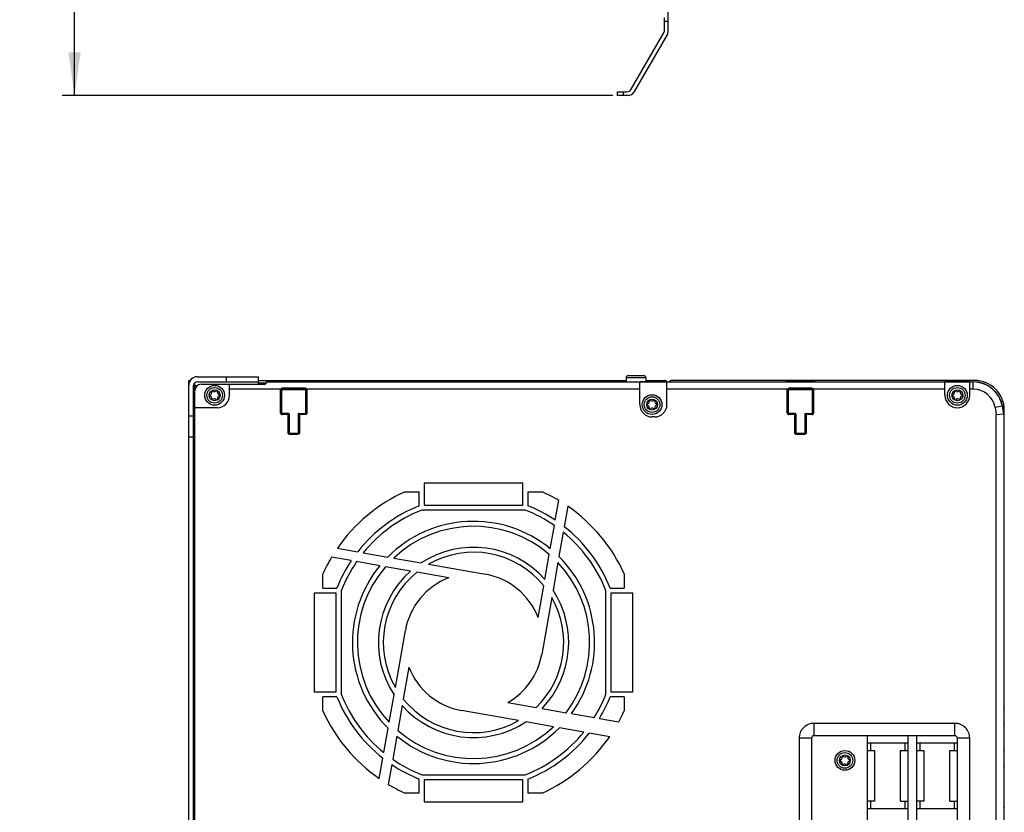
# Model space of a CAD drawing. Extents: x 0 to 594, y 0 to 420.
# Tile 6 of 126: x 184 to 264, y 76 to 141. Entities that reach past the tile are written whole.
import ezdxf

# ---------------------------------------------------------------- set-up
doc = ezdxf.new("R2010")
doc.units = 0
doc.header["$LTSCALE"] = 32.67
doc.layers.get('0').update_dxf_attribs({"linetype": 'CONTINUOUS'})
doc.styles.get("Standard").update_dxf_attribs({"font": 'txt', "width": 0.8})
doc.dimstyles.get("Standard").update_dxf_attribs({"dimtxt": 2.5, "dimasz": 2.5, "dimexe": 1.25, "dimexo": 0.625, "dimtad": 1, "dimcen": 2.5, "dimazin": 3, "dimtfac": 1, "dimtmove": 0, "dimatfit": 3})

# ---------------------------------------------------------------- blocks, each defined once
blk = doc.blocks.new('_FILLED')
at = {"color": 0, "linetype": 'BYBLOCK'}
blk.add_solid([(0, 0), (-1, 0.143), (-1, -0.143)], dxfattribs=at)
blk = doc.blocks.new('*D9')
at = {"color": 2, "linetype": 'CONTINUOUS'}
for p, q in [((197.459, 294.513), (187.795, 294.513)), ((188.795, 294.513), (188.795, 214.513)), ((188.795, 134.513), (188.795, 214.513)), ((232.349, 134.513), (187.795, 134.513))]:
    blk.add_line(p, q, dxfattribs=at)
at = {"color": 2, "linetype": 'CONTINUOUS', "xscale": 3.5, "yscale": 3.5, "zscale": 3.5}
for p, rotation in [((188.795, 294.513), 90), ((188.795, 134.513), 270)]:
    blk.add_blockref('_FILLED', p, dxfattribs=dict(at, rotation=rotation))
at = {"color": 5, "linetype": 'CONTINUOUS', "width": 0.8}
blk.add_text('800', height=3.5, rotation=90, dxfattribs=at).set_placement((187.92, 214.4))

msp = doc.modelspace()

# ---------------------------------------------------------------- linework, layer by layer
at = {"color": 7, "linetype": 'CONTINUOUS'}
for p, q in [((236.834, 139.727), (236.834, 168.093)), ((236.534, 139.727), (236.534, 140.793)), ((236.834, 140.493), (236.534, 140.493)), ((233.843, 135.013), (236.507, 139.627)), ((236.767, 139.477), (234.046, 134.763)), ((232.701, 134.813), (233.497, 134.813)), ((232.701, 134.813), (232.701, 134.513)), ((233.201, 134.813), (233.201, 134.513)), ((233.613, 134.513), (232.701, 134.513)), ((198.734, 111.74), (203.686, 111.74)), ((201.086, 111.34), (201.086, 111.74)), ((203.686, 111.14), (203.686, 111.74)), ((233.434, 111.66), (233.434, 111.34)), ((235.034, 111.66), (233.434, 111.66)), ((234.864, 111.83), (233.604, 111.83)), ((235.034, 111.66), (235.034, 111.34)), ((198.034, 38.04), (198.034, 111.44)), ((198.034, 111.44), (198.16, 111.44)), ((198.034, 111.42), (198.134, 111.42)), ((198.134, 111.42), (198.146, 111.42)), ((198.434, 38.44), (198.434, 111.04)), ((198.434, 111.04), (198.734, 111.04)), ((198.534, 38.216), (198.534, 111.263)), ((198.734, 111.34), (203.686, 111.34)), ((199.034, 111.14), (204.144, 111.14)), ((201.334, 110.24), (201.334, 111.14)), ((203.686, 111.44), (233.434, 111.44)), ((203.686, 111.24), (204.311, 111.24)), ((204.334, 111.329), (204.334, 111.34)), ((204.334, 111.34), (205.334, 111.34)), ((204.334, 111.329), (234.534, 111.329)), ((205.334, 111.333), (205.334, 111.34)), ((207.734, 111.333), (205.334, 111.333)), ((205.591, 110.753), (205.591, 110.809)), ((207.477, 110.809), (205.591, 110.809)), ((205.639, 110.705), (205.591, 110.753)), ((207.477, 110.753), (205.591, 110.753)), ((207.477, 110.753), (207.429, 110.705)), ((207.477, 110.753), (207.477, 110.809)), ((207.734, 111.34), (207.734, 111.333)), ((207.734, 111.34), (246.334, 111.34)), ((234.534, 109.49), (234.534, 111.329)), ((236.734, 111.329), (234.534, 111.329)), ((235.034, 111.44), (236.534, 111.44)), ((236.734, 109.49), (236.734, 111.329)), ((236.734, 111.329), (259.234, 111.329)), ((261.634, 111.44), (237.134, 111.44)), ((246.334, 111.333), (246.334, 111.34)), ((248.734, 111.333), (246.334, 111.333)), ((246.591, 110.753), (246.591, 110.809)), ((248.477, 110.809), (246.591, 110.809)), ((248.477, 110.753), (246.591, 110.753)), ((246.639, 110.705), (246.591, 110.753)), ((248.477, 110.753), (248.429, 110.705)), ((248.477, 110.753), (248.477, 110.809)), ((248.734, 111.333), (248.734, 111.34)), ((248.734, 111.34), (261.522, 111.34)), ((259.234, 110.24), (259.234, 111.329)), ((261.234, 111.329), (259.234, 111.329)), ((261.234, 110.24), (261.234, 111.329)), ((261.234, 111.329), (261.522, 111.329)), ((261.522, 110.729), (261.522, 111.34)), ((205.48, 110.729), (201.334, 110.729)), ((205.471, 108.796), (205.471, 110.684)), ((205.52, 110.684), (205.471, 110.684)), ((205.525, 110.711), (205.48, 110.729)), ((205.521, 110.684), (205.521, 108.796)), ((205.521, 110.684), (205.569, 110.635)), ((205.569, 108.775), (205.569, 110.635)), ((205.639, 110.705), (207.429, 110.705)), ((207.499, 110.635), (207.548, 110.684)), ((207.499, 110.635), (207.499, 108.775)), ((207.543, 110.711), (207.588, 110.729)), ((207.548, 108.796), (207.548, 110.684)), ((207.597, 110.684), (207.548, 110.684)), ((234.534, 110.729), (207.588, 110.729)), ((207.597, 110.684), (207.597, 108.796)), ((246.48, 110.729), (236.734, 110.729)), ((246.471, 108.796), (246.471, 110.684)), ((246.52, 110.684), (246.471, 110.684)), ((246.525, 110.711), (246.48, 110.729)), ((246.521, 110.684), (246.521, 108.796)), ((246.521, 110.684), (246.569, 110.635)), ((246.569, 108.775), (246.569, 110.635)), ((246.639, 110.705), (248.429, 110.705)), ((248.499, 110.635), (248.548, 110.684)), ((248.499, 110.635), (248.499, 108.775)), ((248.543, 110.711), (248.588, 110.729)), ((248.548, 108.796), (248.548, 110.684)), ((248.597, 110.684), (248.548, 110.684)), ((259.234, 110.729), (248.588, 110.729)), ((248.597, 110.684), (248.597, 108.796)), ((261.522, 110.729), (261.234, 110.729)), ((198.434, 109.78), (198.534, 109.78)), ((198.434, 109.38), (198.534, 109.38)), ((198.434, 109.34), (198.534, 109.34)), ((200.334, 109.24), (198.534, 109.24)), ((263.885, 109.357), (263.284, 109.251)), ((263.284, 109.251), (263.384, 108.686)), ((263.875, 109.355), (263.983, 108.739)), ((263.994, 108.74), (263.885, 109.357)), ((198.034, 108.59), (198.434, 108.59)), ((205.52, 108.796), (205.471, 108.796)), ((205.521, 108.796), (205.534, 108.81)), ((205.559, 108.765), (205.569, 108.775)), ((206.119, 108.775), (205.569, 108.775)), ((205.59, 108.726), (205.604, 108.74)), ((205.59, 108.726), (205.59, 108.677)), ((205.59, 108.726), (206.051, 108.726)), ((206.051, 108.677), (205.59, 108.677)), ((206.064, 108.74), (205.604, 108.74)), ((206.051, 108.726), (206.064, 108.74)), ((206.051, 108.726), (206.051, 108.677)), ((206.071, 107.196), (206.071, 108.657)), ((206.12, 108.657), (206.071, 108.657)), ((206.121, 108.657), (206.134, 108.67)), ((206.121, 108.657), (206.121, 107.196)), ((206.134, 107.21), (206.134, 108.67)), ((206.169, 108.725), (206.169, 107.155)), ((206.899, 108.725), (206.899, 107.155)), ((206.934, 108.67), (206.934, 107.21)), ((206.948, 108.657), (206.934, 108.67)), ((206.948, 107.196), (206.948, 108.657)), ((206.948, 108.657), (206.997, 108.657)), ((206.949, 108.775), (207.499, 108.775)), ((206.997, 108.657), (206.997, 107.196)), ((207.017, 108.726), (207.004, 108.74)), ((207.464, 108.74), (207.004, 108.74)), ((207.017, 108.726), (207.017, 108.677)), ((207.017, 108.726), (207.478, 108.726)), ((207.478, 108.677), (207.017, 108.677)), ((207.464, 108.74), (207.478, 108.726)), ((207.478, 108.726), (207.478, 108.677)), ((207.509, 108.765), (207.499, 108.775)), ((207.534, 108.81), (207.548, 108.796)), ((207.548, 108.796), (207.597, 108.796)), ((235.734, 108.49), (235.534, 108.49)), ((246.52, 108.796), (246.471, 108.796)), ((246.521, 108.796), (246.534, 108.81)), ((246.559, 108.765), (246.569, 108.775)), ((247.119, 108.775), (246.569, 108.775)), ((246.59, 108.726), (246.604, 108.74)), ((246.59, 108.726), (246.59, 108.677)), ((246.59, 108.726), (247.051, 108.726)), ((247.051, 108.677), (246.59, 108.677)), ((247.064, 108.74), (246.604, 108.74)), ((247.051, 108.726), (247.064, 108.74)), ((247.051, 108.726), (247.051, 108.677)), ((247.071, 107.196), (247.071, 108.657)), ((247.12, 108.657), (247.071, 108.657)), ((247.121, 108.657), (247.134, 108.67)), ((247.121, 108.657), (247.121, 107.196)), ((247.134, 107.21), (247.134, 108.67)), ((247.169, 108.725), (247.169, 107.155)), ((247.899, 108.725), (247.899, 107.155)), ((247.934, 108.67), (247.934, 107.21)), ((247.948, 108.657), (247.934, 108.67)), ((247.948, 107.196), (247.948, 108.657)), ((247.948, 108.657), (247.997, 108.657)), ((247.949, 108.775), (248.499, 108.775)), ((247.997, 108.657), (247.997, 107.196)), ((248.464, 108.74), (248.004, 108.74)), ((248.017, 108.726), (248.004, 108.74)), ((248.017, 108.726), (248.017, 108.677)), ((248.017, 108.726), (248.478, 108.726)), ((248.478, 108.677), (248.017, 108.677)), ((248.478, 108.726), (248.464, 108.74)), ((248.478, 108.726), (248.478, 108.677)), ((248.509, 108.765), (248.499, 108.775)), ((248.548, 108.796), (248.534, 108.81)), ((248.548, 108.796), (248.597, 108.796)), ((263.384, 108.686), (263.994, 108.74)), ((263.384, 56.64), (263.384, 108.686)), ((263.983, 108.739), (263.983, 55.64)), ((263.994, 108.74), (263.994, 55.64)), ((264.034, 85.04), (264.034, 109.04)), ((198.034, 106.89), (198.434, 106.89)), ((206.12, 107.196), (206.071, 107.196)), ((206.134, 107.21), (206.121, 107.196)), ((206.168, 107.147), (206.169, 107.155)), ((206.204, 107.14), (206.19, 107.126)), ((206.19, 107.126), (206.19, 107.077)), ((206.19, 107.126), (206.878, 107.126)), ((206.878, 107.077), (206.19, 107.077)), ((206.864, 107.14), (206.204, 107.14)), ((206.864, 107.14), (206.878, 107.126)), ((206.878, 107.126), (206.878, 107.077)), ((206.899, 107.155), (206.901, 107.147)), ((206.934, 107.21), (206.948, 107.196)), ((206.948, 107.196), (206.997, 107.196)), ((247.12, 107.196), (247.071, 107.196)), ((247.134, 107.21), (247.121, 107.196)), ((247.168, 107.147), (247.169, 107.155)), ((247.204, 107.14), (247.19, 107.126)), ((247.19, 107.126), (247.19, 107.077)), ((247.19, 107.126), (247.878, 107.126)), ((247.878, 107.077), (247.19, 107.077)), ((247.864, 107.14), (247.204, 107.14)), ((247.864, 107.14), (247.878, 107.126)), ((247.878, 107.126), (247.878, 107.077)), ((247.899, 107.155), (247.901, 107.147)), ((247.934, 107.21), (247.948, 107.196)), ((247.948, 107.196), (247.997, 107.196)), ((217.084, 103.14), (217.084, 101.355)), ((225.084, 103.14), (217.084, 103.14)), ((225.084, 101.355), (225.084, 103.14)), ((215.542, 102.44), (216.684, 102.44)), ((216.684, 101.297), (216.684, 102.44)), ((225.484, 102.44), (225.484, 101.297)), ((225.484, 102.44), (226.627, 102.44)), ((217.084, 101.355), (225.084, 101.355)), ((227.702, 100.13), (227.984, 101.727)), ((228.713, 101.256), (228.422, 99.608)), ((225.26, 100.955), (216.909, 100.955)), ((227.295, 97.821), (227.626, 99.698)), ((228.343, 99.159), (227.996, 97.188)), ((210.068, 97.869), (211.716, 97.578)), ((212.165, 97.499), (214.136, 97.151)), ((226.857, 95.336), (227.215, 97.366)), ((198.434, 96.74), (198.534, 96.74)), ((211.194, 96.858), (209.597, 97.139)), ((213.503, 96.451), (211.626, 96.782)), ((214.621, 97.066), (216.852, 96.672)), ((217.445, 96.568), (222.057, 95.755)), ((227.91, 96.703), (227.517, 94.472)), ((208.884, 94.64), (208.884, 95.782)), ((215.988, 96.012), (213.958, 96.37)), ((219.077, 95.468), (216.501, 95.922)), ((233.284, 95.782), (233.284, 94.64)), ((226.312, 92.247), (226.766, 94.823)), ((198.434, 94.34), (198.534, 94.34)), ((208.184, 94.24), (208.184, 86.24)), ((209.969, 94.24), (208.184, 94.24)), ((208.884, 94.64), (210.027, 94.64)), ((209.969, 86.24), (209.969, 94.24)), ((210.369, 94.415), (210.369, 86.064)), ((231.799, 86.064), (231.799, 94.415)), ((232.141, 94.64), (233.284, 94.64)), ((232.199, 94.24), (232.199, 86.24)), ((233.984, 94.24), (232.199, 94.24)), ((233.984, 86.24), (233.984, 94.24)), ((227.412, 93.879), (226.599, 89.267)), ((198.434, 91.24), (198.534, 91.24)), ((214.756, 86.6), (215.569, 91.212)), ((198.434, 89.74), (198.534, 89.74)), ((215.856, 88.233), (215.402, 85.657)), ((208.184, 86.24), (209.969, 86.24)), ((232.199, 86.24), (233.984, 86.24)), ((208.884, 84.697), (208.884, 85.84)), ((210.027, 85.84), (208.884, 85.84)), ((214.258, 83.777), (214.652, 86.008)), ((223.87, 85.382), (226.147, 84.981)), ((233.284, 85.84), (232.141, 85.84)), ((233.284, 85.84), (233.284, 84.697)), ((215.312, 85.144), (214.954, 83.114)), ((224.724, 83.912), (220.112, 84.725)), ((226.628, 84.896), (228.569, 84.554)), ((229.01, 84.476), (230.841, 84.153)), ((227.547, 83.414), (225.316, 83.807)), ((231.265, 84.078), (232.836, 83.801)), ((260.034, 83.69), (248.634, 83.69)), ((248.634, 83.69), (248.634, 82.69)), ((260.034, 82.69), (260.034, 83.69)), ((213.825, 81.32), (214.173, 83.292)), ((230.004, 82.981), (228.032, 83.328)), ((232.101, 82.611), (230.452, 82.902)), ((264.034, 81.64), (264.034, 83.44)), ((214.873, 82.659), (214.542, 80.782)), ((248.434, 82.49), (247.434, 82.49)), ((247.434, 82.49), (247.434, 68.89)), ((248.434, 82.49), (248.434, 68.89)), ((260.034, 82.69), (248.634, 82.69)), ((252.934, 82.69), (252.934, 68.69)), ((256.234, 82.09), (252.934, 82.09)), ((253.194, 82.09), (253.194, 81.49)), ((255.974, 82.09), (255.974, 81.49)), ((256.234, 82.69), (256.234, 68.69)), ((256.934, 82.69), (256.934, 68.69)), ((260.234, 82.09), (256.934, 82.09)), ((257.194, 82.09), (257.194, 81.49)), ((259.974, 82.09), (259.974, 81.49)), ((261.234, 82.49), (260.234, 82.49)), ((260.234, 68.89), (260.234, 82.49)), ((261.234, 68.89), (261.234, 82.49)), ((252.934, 81.49), (253.534, 81.49)), ((253.534, 81.49), (253.534, 77.39)), ((255.634, 81.49), (256.234, 81.49)), ((255.634, 77.39), (255.634, 81.49)), ((256.934, 81.49), (257.534, 81.49)), ((257.534, 81.49), (257.534, 77.39)), ((259.634, 81.49), (260.234, 81.49)), ((259.634, 77.39), (259.634, 81.49)), ((213.455, 79.223), (213.746, 80.872)), ((214.466, 80.35), (214.185, 78.753)), ((264.034, 77.04), (264.034, 80.04)), ((216.684, 78.04), (216.684, 79.183)), ((216.909, 79.525), (225.26, 79.525)), ((217.084, 79.125), (217.084, 77.34)), ((225.084, 79.125), (217.084, 79.125)), ((225.084, 77.34), (225.084, 79.125)), ((225.484, 79.183), (225.484, 78.04)), ((216.684, 78.04), (215.542, 78.04)), ((217.084, 77.34), (225.084, 77.34)), ((226.627, 78.04), (225.484, 78.04)), ((253.534, 77.39), (252.934, 77.39)), ((253.194, 77.39), (253.194, 76.79)), ((255.634, 77.39), (256.234, 77.39)), ((255.974, 77.39), (255.974, 76.79)), ((257.534, 77.39), (256.934, 77.39)), ((257.194, 77.39), (257.194, 76.79)), ((259.634, 77.39), (260.234, 77.39)), ((259.974, 77.39), (259.974, 76.79)), ((252.934, 76.79), (256.234, 76.79)), ((256.934, 76.79), (260.234, 76.79))]:
    msp.add_line(p, q, dxfattribs=at)
for points in [[(205.591, 110.809), (205.544, 110.799), (205.505, 110.771), (205.48, 110.729)], [(205.526, 110.71), (205.541, 110.733), (205.563, 110.748), (205.591, 110.753)], [(207.588, 110.729), (207.561, 110.773), (207.521, 110.801), (207.477, 110.809)], [(207.477, 110.753), (207.505, 110.748), (207.528, 110.733), (207.543, 110.71)], [(246.591, 110.809), (246.544, 110.799), (246.505, 110.771), (246.48, 110.729)], [(246.526, 110.71), (246.541, 110.733), (246.563, 110.748), (246.591, 110.753)], [(248.588, 110.729), (248.561, 110.773), (248.521, 110.801), (248.477, 110.809)], [(248.477, 110.753), (248.505, 110.748), (248.528, 110.733), (248.543, 110.71)], [(205.48, 110.729), (205.475, 110.715), (205.472, 110.699), (205.471, 110.684)], [(205.521, 110.684), (205.521, 110.693), (205.523, 110.702), (205.526, 110.71)], [(205.569, 110.635), (205.577, 110.674), (205.603, 110.698), (205.639, 110.705)], [(207.429, 110.705), (207.469, 110.697), (207.493, 110.671), (207.499, 110.635)], [(207.543, 110.71), (207.545, 110.702), (207.547, 110.693), (207.548, 110.684)], [(207.597, 110.684), (207.596, 110.699), (207.593, 110.715), (207.588, 110.729)], [(246.48, 110.729), (246.475, 110.715), (246.472, 110.699), (246.471, 110.684)], [(246.521, 110.684), (246.521, 110.693), (246.523, 110.702), (246.526, 110.71)], [(246.569, 110.635), (246.577, 110.674), (246.603, 110.698), (246.639, 110.705)], [(248.429, 110.705), (248.469, 110.697), (248.493, 110.671), (248.499, 110.635)], [(248.543, 110.71), (248.545, 110.702), (248.547, 110.693), (248.548, 110.684)], [(248.597, 110.684), (248.596, 110.699), (248.593, 110.715), (248.588, 110.729)], [(205.471, 108.796), (205.486, 108.738), (205.531, 108.693), (205.59, 108.677)], [(205.59, 108.726), (205.555, 108.736), (205.53, 108.761), (205.521, 108.796)], [(205.604, 108.74), (205.565, 108.748), (205.541, 108.774), (205.534, 108.81)], [(205.554, 108.759), (205.554, 108.759), (205.557, 108.762), (205.559, 108.765)], [(206.051, 108.726), (206.086, 108.717), (206.111, 108.691), (206.121, 108.657)], [(206.051, 108.677), (206.061, 108.674), (206.068, 108.666), (206.071, 108.657)], [(206.134, 108.67), (206.126, 108.709), (206.1, 108.733), (206.064, 108.74)], [(206.169, 108.725), (206.163, 108.753), (206.145, 108.77), (206.119, 108.775)], [(206.949, 108.775), (206.921, 108.769), (206.904, 108.751), (206.899, 108.725)], [(207.004, 108.74), (206.965, 108.732), (206.941, 108.706), (206.934, 108.67)], [(206.948, 108.657), (206.957, 108.691), (206.983, 108.717), (207.017, 108.726)], [(206.997, 108.657), (207, 108.667), (207.008, 108.674), (207.017, 108.677)], [(207.534, 108.81), (207.526, 108.77), (207.5, 108.746), (207.464, 108.74)], [(207.597, 108.796), (207.588, 108.748), (207.562, 108.711), (207.524, 108.686), (207.478, 108.677)], [(207.548, 108.796), (207.538, 108.761), (207.513, 108.736), (207.478, 108.726)], [(207.514, 108.759), (207.514, 108.759), (207.512, 108.762), (207.509, 108.765)], [(246.471, 108.796), (246.486, 108.738), (246.531, 108.693), (246.59, 108.677)], [(246.59, 108.726), (246.555, 108.736), (246.53, 108.761), (246.521, 108.796)], [(246.604, 108.74), (246.565, 108.748), (246.541, 108.774), (246.534, 108.81)], [(246.554, 108.759), (246.554, 108.759), (246.557, 108.762), (246.559, 108.765)], [(247.051, 108.726), (247.086, 108.717), (247.111, 108.691), (247.121, 108.657)], [(247.051, 108.677), (247.061, 108.674), (247.068, 108.666), (247.071, 108.657)], [(247.134, 108.67), (247.126, 108.709), (247.1, 108.733), (247.064, 108.74)], [(247.169, 108.725), (247.163, 108.753), (247.145, 108.77), (247.119, 108.775)], [(247.949, 108.775), (247.921, 108.769), (247.904, 108.751), (247.899, 108.725)], [(248.004, 108.74), (247.965, 108.732), (247.941, 108.706), (247.934, 108.67)], [(247.948, 108.657), (247.957, 108.691), (247.983, 108.717), (248.017, 108.726)], [(247.997, 108.657), (248, 108.667), (248.008, 108.674), (248.017, 108.677)], [(248.534, 108.81), (248.526, 108.77), (248.5, 108.746), (248.464, 108.74)], [(248.548, 108.796), (248.539, 108.761), (248.513, 108.736), (248.478, 108.726)], [(248.478, 108.677), (248.536, 108.692), (248.582, 108.736), (248.597, 108.796)], [(248.514, 108.759), (248.514, 108.759), (248.512, 108.762), (248.509, 108.765)], [(206.19, 107.077), (206.143, 107.087), (206.105, 107.112), (206.08, 107.15), (206.071, 107.196)], [(206.19, 107.126), (206.155, 107.136), (206.13, 107.161), (206.121, 107.196)], [(206.204, 107.14), (206.165, 107.148), (206.141, 107.174), (206.134, 107.21)], [(206.934, 107.21), (206.926, 107.17), (206.9, 107.146), (206.864, 107.14)], [(206.997, 107.196), (206.988, 107.148), (206.962, 107.111), (206.924, 107.086), (206.878, 107.077)], [(206.948, 107.196), (206.938, 107.161), (206.913, 107.136), (206.878, 107.126)], [(247.19, 107.077), (247.143, 107.087), (247.105, 107.112), (247.08, 107.15), (247.071, 107.196)], [(247.19, 107.126), (247.155, 107.136), (247.13, 107.161), (247.121, 107.196)], [(247.204, 107.14), (247.165, 107.148), (247.141, 107.174), (247.134, 107.21)], [(247.934, 107.21), (247.926, 107.17), (247.9, 107.146), (247.864, 107.14)], [(247.997, 107.196), (247.988, 107.148), (247.962, 107.111), (247.924, 107.086), (247.878, 107.077)], [(247.948, 107.196), (247.938, 107.161), (247.913, 107.136), (247.878, 107.126)]]:
    msp.add_lwpolyline(points, dxfattribs=at)
for centre, radius in [((200.134, 110.24), 0.8), ((200.134, 110.24), 0.63), ((260.234, 110.24), 0.8), ((260.234, 110.24), 0.63), ((200.134, 110.24), 0.44), ((235.534, 109.49), 0.8), ((235.534, 109.49), 0.63), ((260.234, 110.24), 0.44), ((235.534, 109.49), 0.44), ((251.134, 80.69), 0.8), ((251.134, 80.69), 0.63), ((251.134, 80.69), 0.44)]:
    msp.add_circle(centre, radius, dxfattribs=at)
for centre, radius, start, end in [((236.334, 139.727), 0.2, 330, 360), ((236.334, 139.727), 0.5, 330, 360), ((233.497, 135.213), 0.4, 270, 330), ((233.613, 135.013), 0.5, 270, 330), ((198.734, 111.04), 0.7, 90, 180), ((233.604, 111.66), 0.17, 90, 180), ((234.864, 111.66), 0.17, 0, 90), ((198.134, 111.32), 0.1, 90, 180), ((198.134, 111.14), 0.1, 180, 195.86202), ((198.734, 111.04), 0.3, 90, 180), ((199.034, 110.64), 0.5, 90, 180), ((204.144, 111.33), 0.19, 270, 359.89053), ((236.534, 111.14), 0.3, 41.81228, 90), ((237.134, 111.14), 0.3, 90, 137.67545), ((261.522, 108.94), 2.4, 10, 90), ((261.522, 108.94), 2.389, 10, 90), ((261.634, 109.04), 2.4, 0, 90), ((199.818, 110.24), 0.079, 103.63362, 256.36638), ((199.767, 110.452), 0.139, 283.63362, 16.36638), ((199.767, 110.028), 0.139, 343.63362, 76.36638), ((199.976, 110.514), 0.079, 43.63362, 196.36638), ((199.976, 109.966), 0.079, 163.63362, 316.36638), ((200.134, 110.664), 0.139, 223.63362, 316.36638), ((200.134, 109.816), 0.139, 43.63362, 136.36638), ((200.292, 110.514), 0.079, 343.63362, 136.36638), ((200.292, 109.966), 0.079, 223.63362, 16.36638), ((200.334, 110.24), 1, 270, 360), ((200.502, 110.452), 0.139, 163.63362, 256.36638), ((200.502, 110.028), 0.139, 103.63362, 196.36638), ((200.45, 110.24), 0.079, 283.63362, 76.36638), ((260.234, 110.24), 1, 180, 360), ((259.918, 110.24), 0.079, 103.63362, 256.36638), ((259.867, 110.452), 0.139, 283.63362, 16.36638), ((259.867, 110.028), 0.139, 343.63362, 76.36638), ((260.076, 110.514), 0.079, 43.63362, 196.36638), ((260.076, 109.966), 0.079, 163.63362, 316.36638), ((260.234, 110.664), 0.139, 223.63362, 316.36638), ((260.234, 109.816), 0.139, 43.63362, 136.36638), ((260.392, 110.514), 0.079, 343.63362, 136.36638), ((260.392, 109.966), 0.079, 223.63362, 16.36638), ((260.602, 110.452), 0.139, 163.63362, 256.36638), ((260.602, 110.028), 0.139, 103.63362, 196.36638), ((260.55, 110.24), 0.079, 283.63362, 76.36638), ((261.522, 108.94), 1.789, 9.99969, 90.00031), ((235.534, 109.49), 1, 180, 270), ((235.218, 109.49), 0.079, 103.63362, 256.36638), ((235.167, 109.702), 0.139, 283.63362, 16.36638), ((235.167, 109.278), 0.139, 343.63362, 76.36638), ((235.376, 109.764), 0.079, 43.63362, 196.36638), ((235.376, 109.216), 0.079, 163.63362, 316.36638), ((235.534, 109.914), 0.139, 223.63362, 316.36638), ((235.534, 109.066), 0.139, 43.63362, 136.36638), ((235.692, 109.764), 0.079, 343.63362, 136.36638), ((235.692, 109.216), 0.079, 223.63362, 16.36638), ((235.734, 109.49), 1, 270, 360), ((235.902, 109.702), 0.139, 163.63362, 256.36638), ((235.902, 109.278), 0.139, 103.63362, 196.36638), ((235.85, 109.49), 0.079, 283.63362, 76.36638), ((221.084, 90.24), 13.4, 114.4327, 145.29726), ((221.084, 90.24), 13.4, 59.00976, 65.5673), ((221.084, 90.24), 11.9, 111.70007, 141.92751), ((221.084, 90.24), 11.9, 56.21152, 68.29993), ((221.084, 90.24), 13.4, 24.4327, 55.29726), ((221.084, 90.24), 11.5, 111.2898, 140.85926), ((221.084, 90.24), 11.5, 55.33, 68.7102), ((221.084, 90.24), 9.8, 50.67283, 135.1501), ((221.084, 90.24), 9.4, 49.29364, 133.43426), ((221.084, 90.24), 11.9, 21.70007, 51.92751), ((221.084, 90.24), 11.5, 21.2898, 50.85926), ((221.084, 90.24), 7.7, 41.43687, 123.34176), ((221.084, 90.24), 7.3, 38.88791, 119.90374), ((221.084, 90.24), 13.4, 149.00976, 155.5673), ((221.084, 90.24), 11.9, 146.21152, 158.29993), ((221.084, 90.24), 11.5, 145.33, 158.7102), ((221.084, 90.24), 9.8, 140.67283, 225.1501), ((221.084, 90.24), 9.4, 322.77752, 43.43426), ((221.084, 90.24), 9.8, 323.97422, 45.1501), ((221.084, 90.24), 9.4, 139.29364, 223.43426), ((221.084, 90.24), 7.7, 131.43687, 213.34176), ((221.084, 90.24), 7.3, 128.88791, 209.90374), ((221.084, 90.24), 5.6, 21.00272, 80), ((221.084, 90.24), 5.6, 111.00272, 170), ((221.084, 90.24), 7.7, 316.05191, 33.34176), ((221.084, 90.24), 7.3, 313.91101, 29.90374), ((221.084, 90.24), 5.6, 299.83815, 350), ((221.084, 90.24), 5.6, 201.00272, 260), ((221.084, 90.24), 11.5, 201.2898, 230.85926), ((221.084, 90.24), 11.5, 328.04285, 338.7102), ((221.084, 90.24), 11.9, 201.70007, 231.92751), ((221.084, 90.24), 7.3, 218.88791, 299.90374), ((221.084, 90.24), 11.9, 328.81721, 338.29993), ((221.084, 90.24), 13.4, 204.4327, 235.29726), ((221.084, 90.24), 7.7, 221.43687, 303.34176), ((221.084, 90.24), 13.4, 331.28291, 335.5673), ((263.534, 85.04), 0.5, 338.10341, 360), ((248.634, 82.49), 1.2, 89.99864, 180.00136), ((260.034, 82.49), 1.2, 359.99864, 90.00136), ((221.084, 90.24), 9.8, 230.67283, 315.1501), ((221.084, 90.24), 9.4, 229.29364, 313.43426), ((221.084, 90.24), 11.5, 291.2898, 320.85926), ((221.084, 90.24), 11.9, 291.70007, 321.92751), ((263.534, 83.44), 0.5, 0, 21.89632), ((221.084, 90.24), 13.4, 294.4327, 325.29726), ((248.634, 82.49), 0.2, 89.99088, 180.00912), ((260.034, 82.49), 0.2, 0, 90), ((263.534, 81.64), 0.5, 338.10341, 360), ((221.084, 90.24), 11.5, 235.33, 248.7102), ((250.818, 80.69), 0.079, 103.63362, 256.36638), ((250.767, 80.902), 0.139, 283.63362, 16.36638), ((250.767, 80.478), 0.139, 343.63362, 76.36638), ((250.976, 80.964), 0.079, 43.63362, 196.36638), ((251.134, 81.114), 0.139, 223.63362, 316.36638), ((251.292, 80.964), 0.079, 343.63362, 136.36638), ((251.502, 80.902), 0.139, 163.63362, 256.36638), ((251.502, 80.478), 0.139, 103.63362, 196.36638), ((251.45, 80.69), 0.079, 283.63362, 76.36638), ((221.084, 90.24), 11.9, 236.21152, 248.29993), ((250.976, 80.416), 0.079, 163.63362, 316.36638), ((251.134, 80.266), 0.139, 43.63362, 136.36638), ((251.292, 80.416), 0.079, 223.63362, 16.36638), ((263.534, 80.04), 0.5, 0, 21.89632), ((221.084, 90.24), 13.4, 239.00976, 245.5673), ((263.534, 77.04), 0.5, 338.10341, 360)]:
    msp.add_arc(centre, radius, start, end, dxfattribs=at)

# ---------------------------------------------------------------- dimensions: what is measured, and where the dimension line sits
at = {"color": 2, "linetype": 'CONTINUOUS'}
dim = msp.add_linear_dim(base=(188.795, 134.513), p1=(197.459, 294.513), p2=(232.349, 134.513), angle=270, dimstyle='Standard', dxfattribs=at)
dim.commit()
dim.dimension.update_dxf_attribs({"geometry": '*D9', "text_midpoint": (186.17, 218.6), "dimtype": 128})

doc.saveas('drawing.dxf')
